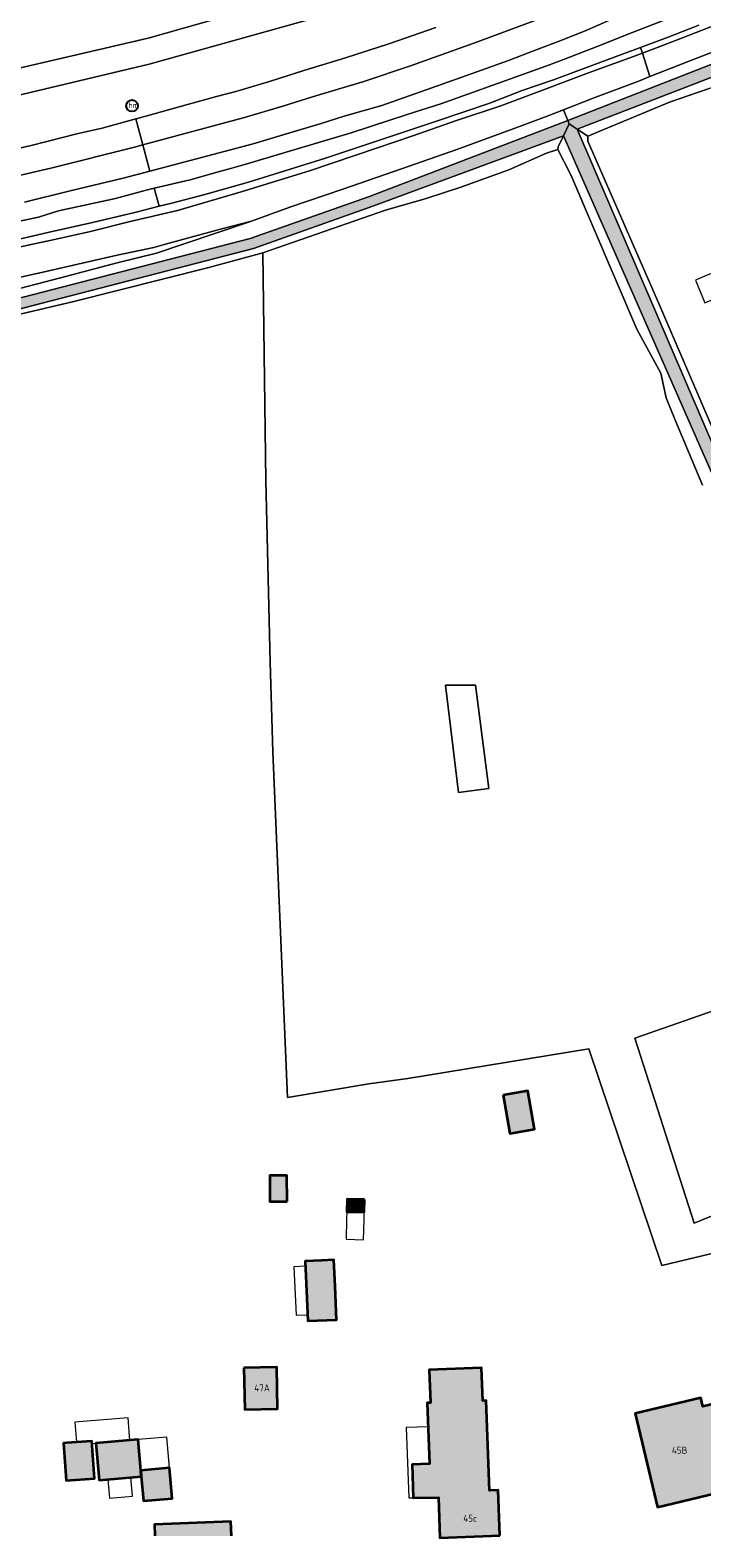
# Model space of a CAD drawing. Header units: metres. Extents: x 46249 to 49371, y 390656 to 391846.
# Tile 21 of 44: x 48601 to 48688, y 391332 to 391528. Entities that reach past the tile are written whole.
import ezdxf
from ezdxf.enums import TextEntityAlignment as Align

# ---------------------------------------------------------------- set-up
doc = ezdxf.new("R2010")
doc.units = ezdxf.units.M
for name, color, linetype, lineweight in [('B-WE-GR-GRAS-G', 60, 'Continuous', 13), ('B-WE-GR-GRAS_KRUIDENRIJK-G', 80, 'Continuous', 18), ('B-WE-IE-MEUBILAIR-S', 7, 'Continuous', 25), ('B-WE-OG-BEBOUWING-G', 7, 'Continuous', 35), ('B-WE-OG-BEBOUWING_HUISNUMMER-T18', 10, 'Continuous', 18), ('B-WE-OG-BEBOUWING_LUIFEL-G', 7, 'Continuous', 18), ('B-WE-OG-TERREIN_ERF-G', 7, 'Continuous', 18), ('B-WE-OG-TERREIN_OEVER-G', 7, 'Continuous', 18), ('B-WE-OG-WATER_SLOOT-G', 120, 'Continuous', 18), ('B-WE-VH-GESLOTENVERHARDING_ASFALT-G', 10, 'Continuous', 18)]:
    doc.layers.add(name, color=color, linetype=linetype, lineweight=lineweight)
doc.layers.add('B-WE-OG-BEBOUWING-V', color=7, linetype='Continuous', lineweight=18, true_color=0xd46868)
doc.layers.add('B-WE-OG-WATER_SLOOT-V', color=7, linetype='Continuous', lineweight=18, true_color=0x99cae9)
doc.styles.add('NLCS-ISO', font='NLCS-ISO.ttf')
doc.styles.add('NLCS-ISO-ANNOTATIEF-T18', font='NLCS-ISO.ttf', dxfattribs={"height": 1.8})

# ---------------------------------------------------------------- blocks, each defined once
blk = doc.blocks.new('SIE-MEUBILAIR_PAAL_HECTOMETER-SO')
blk.add_circle((0, 0), 0.75)
at = {"style": 'NLCS-ISO'}
blk.add_text('hm', height=0.75, dxfattribs=at).set_placement((0.16, 0.07), align=Align.MIDDLE_CENTER)

msp = doc.modelspace()

# ---------------------------------------------------------------- hatches: boundary and pattern name
at = {"layer": 'B-WE-OG-BEBOUWING-V'}
for points in [[(48661.914, 391389.811), (48662.772, 391384.835), (48665.985, 391385.388), (48665.127, 391390.365)], [(48633.912, 391376.029), (48633.888, 391379.405), (48631.653, 391379.389), (48631.677, 391376.013)], [(48643.946, 391376.283), (48641.675, 391376.335), (48641.637, 391374.669), (48643.908, 391374.616)], [(48640.138, 391365.048), (48639.984, 391368.469), (48638.384, 391368.397), (48636.257, 391368.301), (48636.606, 391360.542), (48640.333, 391360.71)], [(48628.32, 391354.46), (48628.435, 391349.086), (48632.678, 391349.177), (48632.563, 391354.551)], [(48661.502, 391332.759), (48661.272, 391338.618), (48660.143, 391338.574), (48659.704, 391350.23), (48659.264, 391350.213), (48659.107, 391354.464), (48652.332, 391354.207), (48652.494, 391349.949), (48652.053, 391349.932), (48652.363, 391342.024), (48650.115, 391341.936), (48650.266, 391337.653), (48653.54, 391337.688), (48653.725, 391332.454)], [(48690.394, 391338.44), (48689.453, 391342.387), (48695.801, 391343.901), (48694.103, 391350.983), (48687.788, 391349.472), (48687.52, 391350.593), (48679.021, 391348.56), (48681.91, 391336.448)], [(48605.38, 391344.75), (48604.925, 391344.718), (48605.268, 391339.865), (48608.954, 391340.126), (48608.611, 391344.979)], [(48615.015, 391340.412), (48614.949, 391341.189), (48614.61, 391345.175), (48609.128, 391344.709), (48609.533, 391339.946)], [(48615.015, 391340.412), (48615.286, 391337.228), (48619.013, 391337.545), (48618.676, 391341.506), (48614.949, 391341.189)], [(48616.776, 391332.705), (48626.694, 391332.705), (48626.621, 391334.558), (48616.719, 391334.17)]]:
    msp.add_hatch(color=256, dxfattribs=at).paths.add_polyline_path(points)
at = {"layer": 'B-WE-OG-WATER_SLOOT-V'}
for points in [[(48670.278, 391516.041), (48670.457, 391515.583), (48671.494, 391514.9), (48706.183, 391528.298), (48728.237, 391535.068), (48748.303, 391540.695), (48748.502, 391541.025), (48748.554, 391541.407), (48748.45, 391541.779), (48748.206, 391542.078), (48747.864, 391542.256), (48727.779, 391536.624), (48705.657, 391529.832)], [(48669.731, 391514.065), (48670.457, 391515.583), (48670.278, 391516.041), (48644.444, 391506.155), (48629.139, 391500.766), (48590.633, 391490.823), (48555.402, 391485.112), (48544.705, 391483.396), (48526.433, 391480.875), (48526.536, 391479.742), (48544.918, 391482.054), (48555.618, 391483.771), (48590.912, 391489.492), (48629.535, 391499.465), (48644.905, 391504.877)], [(48671.494, 391514.9), (48670.457, 391515.583), (48669.731, 391514.065), (48714.792, 391411.64), (48715.019, 391411.522), (48715.275, 391411.515), (48715.508, 391411.621), (48715.672, 391411.818), (48715.733, 391412.066)]]:
    msp.add_hatch(color=256, dxfattribs=at).paths.add_polyline_path(points)

# ---------------------------------------------------------------- linework, layer by layer
at = {"layer": 'B-WE-GR-GRAS-G', "ltscale": 0.2, "flags": 128}
for points in [[(48687.745, 391468.787), (48684.236, 391477.135), (48683.045, 391480.111), (48682.37, 391483.286), (48679.238, 391489.024), (48670.672, 391509), (48668.985, 391512.274), (48667.527, 391511.782), (48662.646, 391509.639), (48656.415, 391507.416), (48651.93, 391505.948), (48646.66, 391504.408), (48630.753, 391498.884), (48631.14, 391469.391), (48631.735, 391445.876), (48632.06, 391434.276), (48633.981, 391389.497), (48644.494, 391391.244), (48649.574, 391391.959), (48673.03, 391395.809), (48682.461, 391367.708), (48697.973, 391371.433)], [(48695.751, 391376.936), (48686.652, 391373.232), (48678.983, 391397.158), (48699.17, 391404.226)]]:
    msp.add_lwpolyline(points, dxfattribs=at)
msp.add_lwpolyline([(48654.448, 391442.89), (48658.342, 391442.89), (48660.036, 391429.513), (48656.141, 391429.005), (48654.448, 391442.89)], close=True, dxfattribs=at)
at = {"layer": 'B-WE-GR-GRAS_KRUIDENRIJK-G', "ltscale": 0.2, "flags": 128}
for points in [[(48584.071, 391515.749), (48616.024, 391523.35), (48637.706, 391529.386)], [(48637.706, 391529.386), (48616.024, 391523.35), (48584.071, 391515.749)], [(48595.561, 391502.224), (48601.681, 391503.491), (48604.275, 391504.351), (48611.653, 391505.943), (48615.654, 391507.017), (48616.7, 391507.263), (48621.334, 391508.352), (48625.139, 391509.431), (48626.754, 391509.857), (48628.543, 391510.355), (48642.213, 391514.455), (48647.36, 391516.136), (48650.559, 391517.138), (48653.83, 391518.197), (48657.922, 391519.649), (48660.569, 391520.625), (48664.662, 391522.076), (48667.918, 391523.246), (48670.636, 391524.288), (48674.112, 391525.599), (48678.555, 391527.379), (48685.875, 391530.221)], [(48627.059, 391529.841), (48615.911, 391526.688), (48597.518, 391522.436)], [(48597.518, 391522.436), (48615.911, 391526.688), (48627.059, 391529.841)], [(48677.772, 391529.934), (48672.477, 391527.604), (48669.187, 391526.305), (48666.181, 391525.177), (48662.61, 391523.822), (48658.499, 391522.34), (48652.669, 391520.267), (48646.198, 391517.994), (48641.318, 391516.585), (48638.336, 391515.663), (48635.133, 391514.706), (48629.5, 391513.007), (48616.107, 391509.477), (48612.673, 391508.572), (48605.786, 391506.911), (48599.866, 391505.435)], [(48690.473, 391528.81), (48685.144, 391526.745), (48679.956, 391524.764), (48680.945, 391521.711), (48685.681, 391523.588), (48692.01, 391526.043), (48696.4, 391527.678), (48702.241, 391529.736)], [(48594.288, 391511.338), (48600.753, 391512.781), (48606.831, 391514.368), (48609.954, 391515.036), (48614.295, 391516.24), (48615.606, 391516.603), (48620.98, 391518.095), (48624.777, 391519.133), (48627.255, 391519.798), (48631.612, 391521.105), (48636.099, 391522.502), (48641.476, 391524.153), (48647.1, 391525.982), (48653.167, 391528.099)], [(48687.277, 391528.39), (48683.313, 391526.843), (48679.716, 391525.505), (48679.956, 391524.764), (48685.144, 391526.745), (48690.473, 391528.81)], [(48595.639, 391498.87), (48600.907, 391500), (48603, 391500.449), (48608.436, 391501.669), (48613.558, 391502.931), (48619.716, 391504.387), (48627.977, 391506.787), (48632.888, 391508.305), (48636.823, 391509.5), (48645.636, 391512.503), (48650.211, 391514.058), (48655.863, 391516.03), (48661.633, 391517.924), (48667.497, 391520.138), (48672.647, 391522.068), (48679.142, 391524.453), (48679.956, 391524.764), (48679.716, 391525.505), (48676.433, 391524.284), (48668.42, 391521.292), (48664.399, 391519.907), (48660.052, 391518.253), (48653.279, 391515.95), (48646.665, 391513.728), (48638.902, 391511.17), (48628.92, 391508.038), (48623.237, 391506.457), (48618.95, 391505.335), (48617.327, 391504.925), (48614.328, 391504.167), (48608.675, 391502.822), (48602.887, 391501.521), (48597.344, 391500.251)], [(48590.762, 391493.836), (48602.621, 391496.458), (48611.867, 391498.594), (48616.632, 391499.586), (48618.136, 391500), (48625.27, 391501.964), (48629.317, 391502.974), (48634.28, 391504.819), (48641.147, 391507.119), (48648.717, 391509.756), (48655.902, 391512.27), (48662.871, 391514.845), (48667.597, 391516.593), (48669.736, 391517.429), (48673.589, 391518.934), (48673.589, 391518.934), (48679.6, 391521.178), (48680.945, 391521.711), (48679.956, 391524.764), (48679.142, 391524.453), (48672.647, 391522.068), (48667.497, 391520.138), (48661.633, 391517.924), (48655.863, 391516.03), (48650.211, 391514.058), (48645.636, 391512.503), (48636.823, 391509.5), (48632.888, 391508.305), (48627.977, 391506.787), (48619.716, 391504.387), (48613.558, 391502.931), (48608.436, 391501.669), (48603, 391500.449), (48600.907, 391500), (48595.639, 391498.87)], [(48596.04, 391493.446), (48604.557, 391495.65), (48611.902, 391497.582), (48616.975, 391498.835), (48620.449, 391500), (48629.317, 391502.974), (48629.317, 391502.974), (48625.27, 391501.964), (48618.136, 391500), (48616.632, 391499.586), (48611.867, 391498.594), (48602.621, 391496.458), (48590.762, 391493.836)]]:
    msp.add_lwpolyline(points, dxfattribs=at)
msp.add_lwpolyline([(48656.141, 391429.005), (48660.036, 391429.513), (48658.342, 391442.89), (48654.448, 391442.89), (48656.141, 391429.005)], close=True, dxfattribs=at)
at = {"layer": 'B-WE-OG-BEBOUWING-G', "ltscale": 0.2, "flags": 128}
for points in [[(48661.914, 391389.811), (48662.772, 391384.835), (48665.985, 391385.388), (48665.127, 391390.365), (48661.914, 391389.811)], [(48633.912, 391376.029), (48633.888, 391379.405), (48631.653, 391379.389), (48631.677, 391376.013), (48633.912, 391376.029)], [(48643.946, 391376.283), (48641.675, 391376.335), (48641.637, 391374.669), (48643.908, 391374.616), (48643.946, 391376.283)], [(48640.138, 391365.048), (48639.984, 391368.469), (48638.384, 391368.397), (48636.257, 391368.301), (48636.606, 391360.542), (48640.333, 391360.71), (48640.138, 391365.048)], [(48628.32, 391354.46), (48628.435, 391349.086), (48632.678, 391349.177), (48632.563, 391354.551), (48628.32, 391354.46)], [(48661.502, 391332.759), (48661.272, 391338.618), (48660.143, 391338.574), (48659.704, 391350.23), (48659.264, 391350.213), (48659.107, 391354.464), (48652.332, 391354.207), (48652.494, 391349.949), (48652.053, 391349.932), (48652.363, 391342.024), (48650.115, 391341.936), (48650.266, 391337.653), (48653.54, 391337.688), (48653.725, 391332.454), (48661.502, 391332.759)], [(48690.394, 391338.44), (48689.453, 391342.387), (48695.801, 391343.901), (48694.103, 391350.983), (48687.788, 391349.472), (48687.52, 391350.593), (48679.021, 391348.56), (48681.91, 391336.448), (48690.394, 391338.44)], [(48605.38, 391344.75), (48604.925, 391344.718), (48605.268, 391339.865), (48608.954, 391340.126), (48608.611, 391344.979), (48605.38, 391344.75)], [(48615.015, 391340.412), (48614.949, 391341.189), (48614.61, 391345.175), (48609.128, 391344.709), (48609.533, 391339.946), (48615.015, 391340.412)], [(48615.015, 391340.412), (48615.286, 391337.228), (48619.013, 391337.545), (48618.676, 391341.506), (48614.949, 391341.189), (48615.015, 391340.412)]]:
    msp.add_lwpolyline(points, close=True, dxfattribs=at)
msp.add_lwpolyline([(48626.694, 391332.705), (48626.621, 391334.558), (48616.719, 391334.17), (48616.776, 391332.705)], dxfattribs=at)
at = {"layer": 'B-WE-OG-BEBOUWING_LUIFEL-G', "ltscale": 0.2, "flags": 128}
for points in [[(48686.823, 391495.36), (48688.06, 391492.42), (48693.69, 391494.79), (48692.43, 391497.721), (48686.823, 391495.36)], [(48643.908, 391374.616), (48642.772, 391374.643), (48641.637, 391374.669), (48641.615, 391373.73), (48641.555, 391371.124), (48643.827, 391371.072), (48643.887, 391373.677), (48643.908, 391374.616)], [(48634.784, 391367.565), (48635.067, 391361.291), (48636.569, 391361.358), (48636.287, 391367.632), (48634.784, 391367.565)], [(48608.633, 391344.667), (48609.128, 391344.709), (48613.543, 391345.084), (48613.294, 391348.016), (48606.384, 391347.428), (48606.605, 391344.837), (48608.611, 391344.979), (48608.633, 391344.667)], [(48614.949, 391341.189), (48618.676, 391341.506), (48618.337, 391345.492), (48614.61, 391345.175), (48614.949, 391341.189)], [(48650.115, 391341.936), (48652.363, 391342.024), (48652.174, 391346.843), (48649.346, 391346.743), (48649.667, 391337.632), (48650.266, 391337.653), (48650.115, 391341.936)], [(48613.857, 391337.863), (48613.65, 391340.296), (48610.677, 391340.043), (48610.884, 391337.61), (48613.857, 391337.863)]]:
    msp.add_lwpolyline(points, close=True, dxfattribs=at)
at = {"layer": 'B-WE-OG-TERREIN_ERF-G', "ltscale": 0.2, "flags": 128}
for points in [[(48688.468, 391520.137), (48683.487, 391518.391), (48672.875, 391513.992), (48672.888, 391513.362), (48682.227, 391492.02), (48690.597, 391472.536)], [(48697.973, 391371.433), (48682.461, 391367.708), (48673.03, 391395.809), (48649.574, 391391.959), (48644.494, 391391.244), (48633.981, 391389.497), (48632.06, 391434.276), (48631.735, 391445.876), (48631.14, 391469.391), (48630.753, 391498.884), (48623.748, 391496.995), (48606.11, 391492.529), (48592.464, 391489.367)], [(48699.17, 391404.226), (48678.983, 391397.158), (48686.652, 391373.232), (48695.751, 391376.936)], [(48616.776, 391332.705), (48616.719, 391334.17), (48626.621, 391334.558), (48626.694, 391332.705)]]:
    msp.add_lwpolyline(points, dxfattribs=at)
for points in [[(48665.127, 391390.365), (48665.985, 391385.388), (48662.772, 391384.835), (48661.914, 391389.811), (48665.127, 391390.365)], [(48633.912, 391376.029), (48631.677, 391376.013), (48631.653, 391379.389), (48633.888, 391379.405), (48633.912, 391376.029)], [(48643.946, 391376.283), (48643.908, 391374.616), (48641.637, 391374.669), (48641.675, 391376.335), (48643.946, 391376.283)], [(48640.138, 391365.048), (48640.333, 391360.71), (48636.606, 391360.542), (48636.257, 391368.301), (48638.384, 391368.397), (48639.984, 391368.469), (48640.138, 391365.048)], [(48632.678, 391349.177), (48628.435, 391349.086), (48628.32, 391354.46), (48632.563, 391354.551), (48632.678, 391349.177)], [(48660.143, 391338.574), (48661.272, 391338.618), (48661.502, 391332.759), (48653.725, 391332.454), (48653.54, 391337.688), (48650.266, 391337.653), (48650.115, 391341.936), (48652.363, 391342.024), (48652.053, 391349.932), (48652.494, 391349.949), (48652.332, 391354.207), (48659.107, 391354.464), (48659.264, 391350.213), (48659.704, 391350.23), (48660.143, 391338.574)], [(48687.788, 391349.472), (48694.103, 391350.983), (48695.801, 391343.901), (48689.453, 391342.387), (48690.394, 391338.44), (48681.91, 391336.448), (48679.021, 391348.56), (48687.52, 391350.593), (48687.788, 391349.472)], [(48608.611, 391344.979), (48608.954, 391340.126), (48605.268, 391339.865), (48604.925, 391344.718), (48605.38, 391344.75), (48608.611, 391344.979)], [(48614.949, 391341.189), (48618.676, 391341.506), (48619.013, 391337.545), (48615.286, 391337.228), (48615.015, 391340.412), (48609.533, 391339.946), (48609.128, 391344.709), (48614.61, 391345.175), (48614.949, 391341.189)]]:
    msp.add_lwpolyline(points, close=True, dxfattribs=at)
at = {"layer": 'B-WE-OG-TERREIN_OEVER-G', "ltscale": 0.2, "flags": 128}
for points in [[(48702.241, 391529.736), (48696.4, 391527.678), (48692.01, 391526.043), (48685.681, 391523.588), (48680.945, 391521.711), (48679.6, 391521.178), (48673.589, 391518.934), (48669.736, 391517.429), (48670.278, 391516.041), (48705.657, 391529.832)], [(48706.183, 391528.298), (48671.494, 391514.9), (48672.875, 391513.992), (48683.487, 391518.391), (48688.468, 391520.137), (48714.75, 391530.241)], [(48590.633, 391490.823), (48629.139, 391500.766), (48644.444, 391506.155), (48670.278, 391516.041), (48669.736, 391517.429), (48667.597, 391516.593), (48662.871, 391514.845), (48655.902, 391512.27), (48648.717, 391509.756), (48641.147, 391507.119), (48634.28, 391504.819), (48629.317, 391502.974), (48620.449, 391500), (48616.975, 391498.835), (48611.902, 391497.582), (48604.557, 391495.65), (48596.04, 391493.446)], [(48592.464, 391489.367), (48606.11, 391492.529), (48623.748, 391496.995), (48630.753, 391498.884), (48646.66, 391504.408), (48651.93, 391505.948), (48656.415, 391507.416), (48662.646, 391509.639), (48667.527, 391511.782), (48668.985, 391512.274), (48669.049, 391512.639), (48669.731, 391514.065), (48644.905, 391504.877), (48629.535, 391499.465), (48590.912, 391489.492)], [(48714.792, 391411.64), (48669.731, 391514.065), (48669.049, 391512.639), (48668.985, 391512.274), (48670.672, 391509), (48679.238, 391489.024), (48682.37, 391483.286), (48683.045, 391480.111), (48684.236, 391477.135), (48687.745, 391468.787)], [(48690.597, 391472.536), (48682.227, 391492.02), (48672.888, 391513.362), (48672.875, 391513.992), (48671.494, 391514.9), (48715.733, 391412.066)]]:
    msp.add_lwpolyline(points, dxfattribs=at)
at = {"layer": 'B-WE-OG-WATER_SLOOT-G', "ltscale": 0.2, "flags": 128}
for points in [[(48670.278, 391516.041), (48670.457, 391515.583), (48671.494, 391514.9), (48706.183, 391528.298), (48728.237, 391535.068), (48748.303, 391540.695), (48748.502, 391541.025), (48748.554, 391541.407), (48748.45, 391541.779), (48748.206, 391542.078), (48747.864, 391542.256), (48727.779, 391536.624), (48705.657, 391529.832), (48670.278, 391516.041)], [(48669.731, 391514.065), (48670.457, 391515.583), (48670.278, 391516.041), (48644.444, 391506.155), (48629.139, 391500.766), (48590.633, 391490.823), (48555.402, 391485.112), (48544.705, 391483.396), (48526.433, 391480.875), (48526.536, 391479.742), (48544.918, 391482.054), (48555.618, 391483.771), (48590.912, 391489.492), (48629.535, 391499.465), (48644.905, 391504.877), (48669.731, 391514.065)], [(48671.494, 391514.9), (48670.457, 391515.583), (48669.731, 391514.065), (48714.792, 391411.64), (48715.019, 391411.522), (48715.275, 391411.515), (48715.508, 391411.621), (48715.672, 391411.818), (48715.733, 391412.066), (48671.494, 391514.9)]]:
    msp.add_lwpolyline(points, close=True, dxfattribs=at)
at = {"layer": 'B-WE-VH-GESLOTENVERHARDING_ASFALT-G', "ltscale": 0.2, "flags": 128}
for points in [[(48653.167, 391528.099), (48647.1, 391525.982), (48641.476, 391524.153), (48636.099, 391522.502), (48631.612, 391521.105), (48627.255, 391519.798), (48624.777, 391519.133), (48620.98, 391518.095), (48615.606, 391516.603), (48614.295, 391516.24), (48615.198, 391512.871), (48615.198, 391512.871), (48628.378, 391516.403), (48633.372, 391517.906), (48637.218, 391519.083), (48643.837, 391521.074), (48649.885, 391523.124), (48652.918, 391524.183), (48658.602, 391526.218), (48667.304, 391529.448)], [(48667.304, 391529.448), (48658.602, 391526.218), (48652.918, 391524.183), (48649.885, 391523.124), (48643.837, 391521.074), (48637.218, 391519.083), (48633.372, 391517.906), (48628.378, 391516.403), (48615.198, 391512.871), (48616.107, 391509.477), (48629.5, 391513.007), (48635.133, 391514.706), (48638.336, 391515.663), (48641.318, 391516.585), (48646.198, 391517.994), (48652.669, 391520.267), (48658.499, 391522.34), (48662.61, 391523.822), (48666.181, 391525.177), (48669.187, 391526.305), (48672.477, 391527.604), (48677.772, 391529.934)], [(48685.875, 391530.221), (48678.555, 391527.379), (48674.112, 391525.599), (48670.636, 391524.288), (48667.918, 391523.246), (48664.662, 391522.076), (48660.569, 391520.625), (48657.922, 391519.649), (48653.83, 391518.197), (48650.559, 391517.138), (48647.36, 391516.136), (48642.213, 391514.455), (48628.543, 391510.355), (48626.754, 391509.857), (48625.139, 391509.431), (48621.334, 391508.352), (48616.7, 391507.263), (48617.327, 391504.925), (48618.95, 391505.335), (48623.237, 391506.457), (48628.92, 391508.038), (48638.902, 391511.17), (48646.665, 391513.728), (48653.279, 391515.95), (48660.052, 391518.253), (48664.399, 391519.907), (48668.42, 391521.292), (48676.433, 391524.284), (48679.716, 391525.505), (48683.313, 391526.843), (48687.277, 391528.39)], [(48594.455, 391507.842), (48603.269, 391509.846), (48614.14, 391512.588), (48615.198, 391512.871), (48614.295, 391516.24), (48609.954, 391515.036), (48606.831, 391514.368), (48600.753, 391512.781), (48594.288, 391511.338)], [(48599.866, 391505.435), (48605.786, 391506.911), (48612.673, 391508.572), (48616.107, 391509.477), (48615.198, 391512.871), (48615.198, 391512.871), (48614.14, 391512.588), (48603.269, 391509.846), (48594.455, 391507.842)], [(48597.344, 391500.251), (48602.887, 391501.521), (48608.675, 391502.822), (48614.328, 391504.167), (48617.327, 391504.925), (48617.327, 391504.925), (48616.7, 391507.263), (48615.654, 391507.017), (48611.653, 391505.943), (48604.275, 391504.351), (48601.681, 391503.491), (48595.561, 391502.224)]]:
    msp.add_lwpolyline(points, dxfattribs=at)

# ---------------------------------------------------------------- block references
at = {"layer": 'B-WE-IE-MEUBILAIR-S'}
msp.add_blockref('SIE-MEUBILAIR_PAAL_HECTOMETER-SO', (48613.814, 391517.94), dxfattribs=at)

# ---------------------------------------------------------------- texts
at = {"layer": 'B-WE-OG-BEBOUWING_HUISNUMMER-T18', "style": 'NLCS-ISO-ANNOTATIEF-T18'}
msp.add_text('47A', height=0.9, rotation=1.2, dxfattribs=at).set_placement((48630.658, 391351.872), align=Align.MIDDLE_CENTER)
for s, p in [('45B', (48684.779, 391343.799)), ('45c', (48657.633, 391334.986))]:
    msp.add_text(s, height=0.9, dxfattribs=at).set_placement(p, align=Align.MIDDLE_CENTER)

doc.saveas('drawing.dxf')
